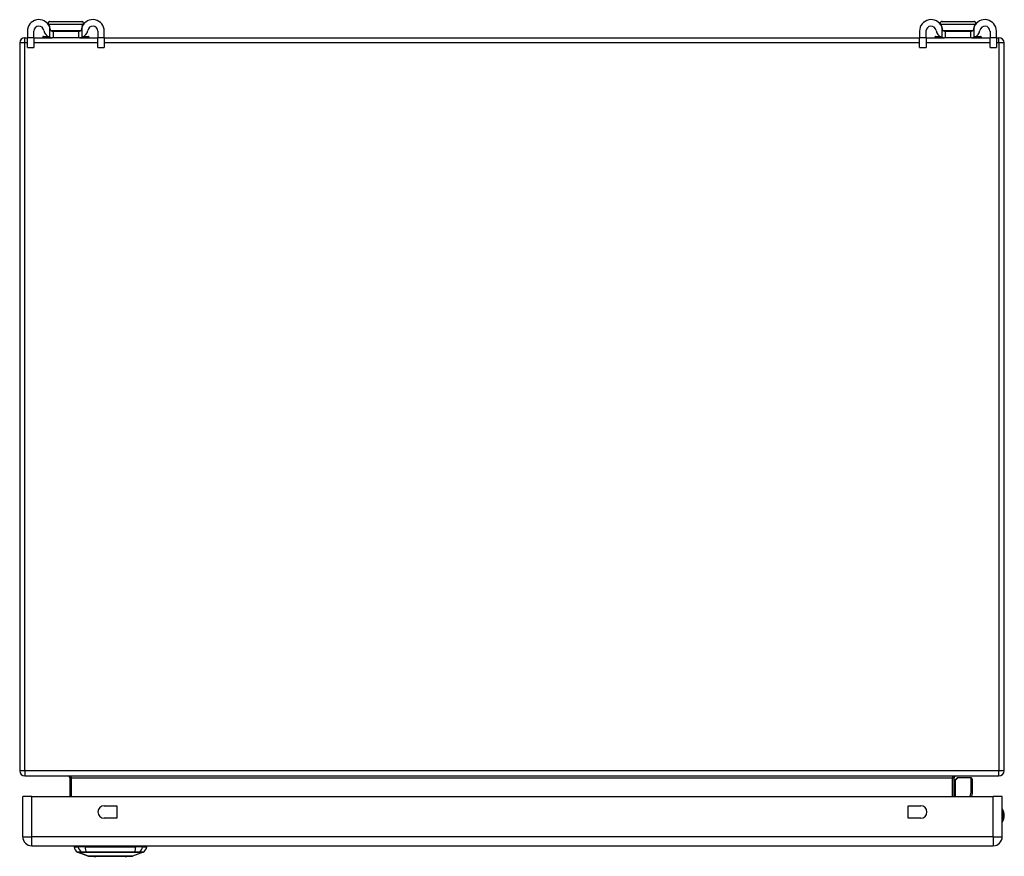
# Model space of a CAD drawing. Header units: inches. Extents: x 10 to 126, y 7 to 90.
# Tile 1 of 10: x 10 to 26, y 7 to 21. Entities that reach past the tile are written whole.
import ezdxf

# ---------------------------------------------------------------- set-up
doc = ezdxf.new("R2010")
doc.units = ezdxf.units.IN
doc.header["$MEASUREMENT"] = 0
doc.layers.add('Visible Edges(ANSI)', color=7, linetype='Continuous', lineweight=25)
doc.layers.add('Visible Tangent Edges(ANSI)', color=7, linetype='Continuous', lineweight=25)

msp = doc.modelspace()

# ---------------------------------------------------------------- linework, layer by layer
at = {"layer": 'Visible Edges(ANSI)'}
for p, q in [((10.542, 20.547), (11.06, 20.547)), ((25.042, 20.547), (25.56, 20.547)), ((10.176, 20.39), (10.176, 20.283)), ((10.281, 20.283), (10.281, 20.39)), ((10.532, 20.472), (10.534, 20.472)), ((10.579, 20.39), (10.598, 20.39)), ((10.598, 20.285), (10.598, 20.39)), ((10.598, 20.39), (11.004, 20.39)), ((11.004, 20.39), (11.022, 20.39)), ((11.004, 20.39), (11.004, 20.285)), ((11.067, 20.472), (11.069, 20.472)), ((11.321, 20.39), (11.321, 20.283)), ((11.426, 20.283), (11.426, 20.39)), ((24.676, 20.39), (24.676, 20.283)), ((24.781, 20.283), (24.781, 20.39)), ((25.032, 20.472), (25.034, 20.472)), ((25.079, 20.39), (25.098, 20.39)), ((25.098, 20.285), (25.098, 20.39)), ((25.098, 20.39), (25.504, 20.39)), ((25.504, 20.39), (25.522, 20.39)), ((25.504, 20.39), (25.504, 20.285)), ((25.567, 20.472), (25.569, 20.472)), ((25.821, 20.39), (25.821, 20.283)), ((25.926, 20.283), (25.926, 20.39)), ((10.051, 20.201), (10.051, 8.369)), ((10.135, 20.285), (10.176, 20.285)), ((10.176, 20.127), (10.176, 20.283)), ((10.281, 20.285), (10.579, 20.285)), ((10.281, 20.283), (10.281, 20.127)), ((10.427, 20.297), (10.427, 20.293)), ((10.435, 20.305), (10.509, 20.305)), ((10.598, 20.285), (10.579, 20.285)), ((11.004, 20.285), (10.598, 20.285)), ((11.022, 20.285), (11.004, 20.285)), ((11.022, 20.285), (11.321, 20.285)), ((11.092, 20.305), (11.167, 20.305)), ((11.175, 20.297), (11.175, 20.293)), ((11.321, 20.127), (11.321, 20.283)), ((11.426, 20.285), (24.676, 20.285)), ((11.426, 20.283), (11.426, 20.127)), ((24.676, 20.127), (24.676, 20.283)), ((24.781, 20.285), (25.079, 20.285)), ((24.781, 20.283), (24.781, 20.127)), ((24.927, 20.297), (24.927, 20.293)), ((24.935, 20.305), (25.009, 20.305)), ((25.098, 20.285), (25.079, 20.285)), ((25.504, 20.285), (25.098, 20.285)), ((25.522, 20.285), (25.504, 20.285)), ((25.522, 20.285), (25.821, 20.285)), ((25.592, 20.305), (25.667, 20.305)), ((25.675, 20.297), (25.675, 20.293)), ((25.821, 20.127), (25.821, 20.283)), ((25.926, 20.285), (25.967, 20.285)), ((25.926, 20.283), (25.926, 20.127)), ((26.051, 8.369), (26.051, 20.201)), ((10.176, 20.127), (10.281, 20.127)), ((11.321, 20.127), (11.426, 20.127)), ((24.676, 20.127), (24.781, 20.127)), ((25.821, 20.127), (25.926, 20.127)), ((10.135, 8.285), (25.967, 8.285)), ((10.864, 8.254), (10.864, 7.95)), ((25.238, 7.95), (25.238, 8.254)), ((25.243, 8.209), (25.283, 8.249)), ((25.513, 8.255), (25.297, 8.255)), ((25.533, 8.235), (25.533, 8.011)), ((25.532, 8.007), (25.521, 7.95)), ((10.101, 7.296), (10.101, 7.95)), ((10.247, 7.95), (10.101, 7.95)), ((10.247, 7.95), (25.873, 7.95)), ((26.019, 7.95), (25.873, 7.95)), ((26.019, 7.296), (26.019, 7.95)), ((11.425, 7.802), (11.628, 7.802)), ((11.628, 7.802), (11.628, 7.599)), ((24.492, 7.599), (24.492, 7.802)), ((24.492, 7.802), (24.695, 7.802)), ((11.628, 7.599), (11.425, 7.599)), ((24.695, 7.599), (24.492, 7.599)), ((10.247, 7.15), (25.873, 7.15)), ((10.934, 7.135), (11.003, 7.135)), ((11.168, 6.98), (10.994, 7.048)), ((11.113, 7.135), (11.003, 7.135)), ((11.113, 7.135), (11.937, 7.135)), ((12.056, 7.048), (11.882, 6.98)), ((12.048, 7.135), (11.937, 7.135)), ((12.048, 7.135), (12.116, 7.135))]:
    msp.add_line(p, q, dxfattribs=at)
at = {"layer": 'Visible Edges(ANSI)', "flags": 128}
for points in [[(10.542, 20.547), (10.539, 20.547), (10.536, 20.547), (10.534, 20.546), (10.531, 20.545), (10.529, 20.544), (10.526, 20.543), (10.524, 20.541), (10.522, 20.54), (10.52, 20.538), (10.518, 20.536), (10.517, 20.534), (10.515, 20.531), (10.514, 20.529), (10.513, 20.526), (10.513, 20.524), (10.512, 20.521), (10.512, 20.518), (10.512, 20.516), (10.512, 20.513), (10.513, 20.51), (10.514, 20.508), (10.515, 20.505), (10.516, 20.503), (10.517, 20.501)], [(10.517, 20.501), (10.518, 20.5), (10.519, 20.498), (10.52, 20.497), (10.521, 20.496), (10.521, 20.495), (10.522, 20.494), (10.523, 20.493), (10.524, 20.492), (10.524, 20.49), (10.525, 20.489), (10.526, 20.488), (10.526, 20.487), (10.527, 20.486), (10.528, 20.484), (10.528, 20.483), (10.529, 20.482), (10.53, 20.481), (10.53, 20.48), (10.531, 20.478), (10.532, 20.477), (10.532, 20.476), (10.533, 20.475), (10.533, 20.474), (10.534, 20.472)], [(11.084, 20.501), (11.085, 20.503), (11.087, 20.505), (11.088, 20.508), (11.088, 20.51), (11.089, 20.513), (11.089, 20.516), (11.089, 20.518), (11.089, 20.521), (11.089, 20.524), (11.088, 20.526), (11.087, 20.529), (11.086, 20.531), (11.085, 20.534), (11.083, 20.536), (11.081, 20.538), (11.079, 20.54), (11.077, 20.541), (11.075, 20.543), (11.073, 20.544), (11.07, 20.545), (11.068, 20.546), (11.065, 20.547), (11.062, 20.547), (11.06, 20.547)], [(11.067, 20.472), (11.068, 20.474), (11.068, 20.475), (11.069, 20.476), (11.07, 20.477), (11.07, 20.478), (11.071, 20.48), (11.072, 20.481), (11.072, 20.482), (11.073, 20.483), (11.074, 20.484), (11.074, 20.486), (11.075, 20.487), (11.076, 20.488), (11.076, 20.489), (11.077, 20.49), (11.078, 20.492), (11.079, 20.493), (11.079, 20.494), (11.08, 20.495), (11.081, 20.496), (11.082, 20.497), (11.082, 20.498), (11.083, 20.5), (11.084, 20.501)], [(25.042, 20.547), (25.039, 20.547), (25.036, 20.547), (25.034, 20.546), (25.031, 20.545), (25.029, 20.544), (25.026, 20.543), (25.024, 20.541), (25.022, 20.54), (25.02, 20.538), (25.018, 20.536), (25.017, 20.534), (25.015, 20.531), (25.014, 20.529), (25.013, 20.526), (25.013, 20.524), (25.012, 20.521), (25.012, 20.518), (25.012, 20.516), (25.012, 20.513), (25.013, 20.51), (25.014, 20.508), (25.015, 20.505), (25.016, 20.503), (25.017, 20.501)], [(25.017, 20.501), (25.018, 20.5), (25.019, 20.498), (25.02, 20.497), (25.021, 20.496), (25.021, 20.495), (25.022, 20.494), (25.023, 20.493), (25.024, 20.492), (25.024, 20.49), (25.025, 20.489), (25.026, 20.488), (25.026, 20.487), (25.027, 20.486), (25.028, 20.484), (25.028, 20.483), (25.029, 20.482), (25.03, 20.481), (25.03, 20.48), (25.031, 20.478), (25.032, 20.477), (25.032, 20.476), (25.033, 20.475), (25.033, 20.474), (25.034, 20.472)], [(25.584, 20.501), (25.585, 20.503), (25.587, 20.505), (25.588, 20.508), (25.588, 20.51), (25.589, 20.513), (25.589, 20.516), (25.589, 20.518), (25.589, 20.521), (25.589, 20.524), (25.588, 20.526), (25.587, 20.529), (25.586, 20.531), (25.585, 20.534), (25.583, 20.536), (25.581, 20.538), (25.579, 20.54), (25.577, 20.541), (25.575, 20.543), (25.573, 20.544), (25.57, 20.545), (25.568, 20.546), (25.565, 20.547), (25.562, 20.547), (25.56, 20.547)], [(25.567, 20.472), (25.568, 20.474), (25.568, 20.475), (25.569, 20.476), (25.57, 20.477), (25.57, 20.478), (25.571, 20.48), (25.572, 20.481), (25.572, 20.482), (25.573, 20.483), (25.574, 20.484), (25.574, 20.486), (25.575, 20.487), (25.576, 20.488), (25.576, 20.489), (25.577, 20.49), (25.578, 20.492), (25.579, 20.493), (25.579, 20.494), (25.58, 20.495), (25.581, 20.496), (25.582, 20.497), (25.582, 20.498), (25.583, 20.5), (25.584, 20.501)], [(10.549, 20.416), (10.548, 20.418), (10.548, 20.42), (10.548, 20.422), (10.547, 20.424), (10.547, 20.426), (10.547, 20.428), (10.546, 20.43), (10.546, 20.432), (10.545, 20.434), (10.545, 20.436), (10.544, 20.438), (10.544, 20.44), (10.543, 20.442), (10.543, 20.444), (10.542, 20.446), (10.541, 20.448), (10.541, 20.45), (10.54, 20.452), (10.539, 20.454), (10.539, 20.456), (10.538, 20.458), (10.537, 20.46), (10.536, 20.461), (10.536, 20.463)], [(10.579, 20.39), (10.578, 20.39), (10.577, 20.39), (10.575, 20.39), (10.573, 20.39), (10.572, 20.391), (10.57, 20.391), (10.568, 20.392), (10.567, 20.393), (10.565, 20.393), (10.564, 20.394), (10.562, 20.395), (10.56, 20.396), (10.559, 20.398), (10.558, 20.399), (10.556, 20.4), (10.555, 20.402), (10.554, 20.403), (10.553, 20.405), (10.552, 20.407), (10.551, 20.409), (10.55, 20.411), (10.55, 20.412), (10.549, 20.414), (10.549, 20.416)], [(11.053, 20.416), (11.052, 20.414), (11.052, 20.412), (11.051, 20.411), (11.05, 20.409), (11.05, 20.407), (11.049, 20.405), (11.047, 20.403), (11.046, 20.402), (11.045, 20.4), (11.044, 20.399), (11.042, 20.398), (11.041, 20.396), (11.039, 20.395), (11.038, 20.394), (11.036, 20.393), (11.035, 20.393), (11.033, 20.392), (11.031, 20.391), (11.03, 20.391), (11.028, 20.39), (11.026, 20.39), (11.025, 20.39), (11.023, 20.39), (11.022, 20.39)], [(11.066, 20.463), (11.065, 20.461), (11.064, 20.46), (11.063, 20.458), (11.063, 20.456), (11.062, 20.454), (11.061, 20.452), (11.061, 20.45), (11.06, 20.448), (11.059, 20.446), (11.059, 20.444), (11.058, 20.442), (11.058, 20.44), (11.057, 20.438), (11.057, 20.436), (11.056, 20.434), (11.056, 20.432), (11.055, 20.43), (11.055, 20.428), (11.054, 20.426), (11.054, 20.424), (11.054, 20.422), (11.053, 20.42), (11.053, 20.418), (11.053, 20.416)], [(25.049, 20.416), (25.048, 20.418), (25.048, 20.42), (25.048, 20.422), (25.047, 20.424), (25.047, 20.426), (25.047, 20.428), (25.046, 20.43), (25.046, 20.432), (25.045, 20.434), (25.045, 20.436), (25.044, 20.438), (25.044, 20.44), (25.043, 20.442), (25.043, 20.444), (25.042, 20.446), (25.041, 20.448), (25.041, 20.45), (25.04, 20.452), (25.039, 20.454), (25.039, 20.456), (25.038, 20.458), (25.037, 20.46), (25.036, 20.461), (25.036, 20.463)], [(25.079, 20.39), (25.078, 20.39), (25.077, 20.39), (25.075, 20.39), (25.073, 20.39), (25.072, 20.391), (25.07, 20.391), (25.068, 20.392), (25.067, 20.393), (25.065, 20.393), (25.064, 20.394), (25.062, 20.395), (25.06, 20.396), (25.059, 20.398), (25.058, 20.399), (25.056, 20.4), (25.055, 20.402), (25.054, 20.403), (25.053, 20.405), (25.052, 20.407), (25.051, 20.409), (25.05, 20.411), (25.05, 20.412), (25.049, 20.414), (25.049, 20.416)], [(25.553, 20.416), (25.552, 20.414), (25.552, 20.412), (25.551, 20.411), (25.55, 20.409), (25.55, 20.407), (25.549, 20.405), (25.547, 20.403), (25.546, 20.402), (25.545, 20.4), (25.544, 20.399), (25.542, 20.398), (25.541, 20.396), (25.539, 20.395), (25.538, 20.394), (25.536, 20.393), (25.535, 20.393), (25.533, 20.392), (25.531, 20.391), (25.53, 20.391), (25.528, 20.39), (25.526, 20.39), (25.525, 20.39), (25.523, 20.39), (25.522, 20.39)], [(25.566, 20.463), (25.565, 20.461), (25.564, 20.46), (25.563, 20.458), (25.563, 20.456), (25.562, 20.454), (25.561, 20.452), (25.561, 20.45), (25.56, 20.448), (25.559, 20.446), (25.559, 20.444), (25.558, 20.442), (25.558, 20.44), (25.557, 20.438), (25.557, 20.436), (25.556, 20.434), (25.556, 20.432), (25.555, 20.43), (25.555, 20.428), (25.554, 20.426), (25.554, 20.424), (25.554, 20.422), (25.553, 20.42), (25.553, 20.418), (25.553, 20.416)], [(10.536, 20.292), (10.538, 20.291), (10.539, 20.291), (10.541, 20.29), (10.543, 20.29), (10.545, 20.289), (10.547, 20.289), (10.549, 20.288), (10.551, 20.288), (10.553, 20.287), (10.555, 20.287), (10.557, 20.287), (10.559, 20.286), (10.561, 20.286), (10.563, 20.286), (10.565, 20.286), (10.567, 20.285), (10.568, 20.285), (10.57, 20.285), (10.572, 20.285), (10.573, 20.285), (10.575, 20.285), (10.577, 20.285), (10.578, 20.285), (10.579, 20.285)], [(11.022, 20.285), (11.023, 20.285), (11.025, 20.285), (11.026, 20.285), (11.028, 20.285), (11.03, 20.285), (11.031, 20.285), (11.033, 20.285), (11.035, 20.285), (11.037, 20.286), (11.038, 20.286), (11.04, 20.286), (11.042, 20.286), (11.044, 20.287), (11.046, 20.287), (11.048, 20.287), (11.05, 20.288), (11.052, 20.288), (11.054, 20.289), (11.056, 20.289), (11.058, 20.29), (11.06, 20.29), (11.062, 20.291), (11.064, 20.291), (11.066, 20.292)], [(25.036, 20.292), (25.038, 20.291), (25.039, 20.291), (25.041, 20.29), (25.043, 20.29), (25.045, 20.289), (25.047, 20.289), (25.049, 20.288), (25.051, 20.288), (25.053, 20.287), (25.055, 20.287), (25.057, 20.287), (25.059, 20.286), (25.061, 20.286), (25.063, 20.286), (25.065, 20.286), (25.067, 20.285), (25.068, 20.285), (25.07, 20.285), (25.072, 20.285), (25.073, 20.285), (25.075, 20.285), (25.077, 20.285), (25.078, 20.285), (25.079, 20.285)], [(25.522, 20.285), (25.523, 20.285), (25.525, 20.285), (25.526, 20.285), (25.528, 20.285), (25.53, 20.285), (25.531, 20.285), (25.533, 20.285), (25.535, 20.285), (25.537, 20.286), (25.538, 20.286), (25.54, 20.286), (25.542, 20.286), (25.544, 20.287), (25.546, 20.287), (25.548, 20.287), (25.55, 20.288), (25.552, 20.288), (25.554, 20.289), (25.556, 20.289), (25.558, 20.29), (25.56, 20.29), (25.562, 20.291), (25.564, 20.291), (25.566, 20.292)], [(11.17, 6.98), (11.17, 6.98), (11.172, 6.98), (11.174, 6.98), (11.177, 6.98), (11.181, 6.98), (11.185, 6.98), (11.191, 6.98), (11.197, 6.98), (11.204, 6.98), (11.212, 6.98), (11.22, 6.98), (11.23, 6.98), (11.24, 6.98), (11.251, 6.98), (11.262, 6.979), (11.274, 6.979), (11.287, 6.979), (11.3, 6.98), (11.313, 6.98), (11.328, 6.98), (11.342, 6.98), (11.358, 6.98), (11.373, 6.98), (11.389, 6.98), (11.406, 6.98), (11.422, 6.98), (11.439, 6.98), (11.456, 6.98), (11.473, 6.98), (11.49, 6.98), (11.508, 6.98), (11.525, 6.98), (11.543, 6.98), (11.56, 6.98), (11.578, 6.98), (11.595, 6.98), (11.612, 6.98), (11.628, 6.98), (11.645, 6.98), (11.661, 6.98), (11.677, 6.98), (11.693, 6.98), (11.708, 6.98), (11.723, 6.98), (11.737, 6.98), (11.751, 6.98), (11.764, 6.979), (11.776, 6.979), (11.788, 6.979), (11.8, 6.98), (11.81, 6.98), (11.82, 6.98), (11.83, 6.98), (11.838, 6.98), (11.846, 6.98), (11.853, 6.98), (11.859, 6.98), (11.865, 6.98), (11.87, 6.98), (11.873, 6.98), (11.876, 6.98), (11.878, 6.98), (11.88, 6.98), (11.88, 6.98)]]:
    msp.add_lwpolyline(points, dxfattribs=at)
at = {"layer": 'Visible Edges(ANSI)'}
for centre, radius, start, end in [((10.363, 20.39), 0.188, 23.0739, 180), ((11.238, 20.39), 0.188, 0, 156.9261), ((24.863, 20.39), 0.188, 23.0739, 180), ((25.738, 20.39), 0.188, 0, 156.9261), ((10.363, 20.39), 0.0825, 8.1564, 180), ((10.579, 20.421), 0.136, 188.1564, 251.2171), ((10.359, 20.39), 0.192, 7.5355, 25.5123), ((11.243, 20.39), 0.192, 154.4877, 172.4645), ((11.022, 20.421), 0.136, 288.7829, 351.8436), ((11.238, 20.39), 0.0825, 0, 171.8436), ((24.863, 20.39), 0.0825, 8.1564, 180), ((25.079, 20.421), 0.136, 188.1564, 251.2171), ((24.859, 20.39), 0.192, 7.5355, 25.5123), ((25.743, 20.39), 0.192, 154.4877, 172.4645), ((25.522, 20.421), 0.136, 288.7829, 351.8436), ((25.738, 20.39), 0.0825, 0, 171.8436), ((10.135, 20.201), 0.084, 90, 180), ((10.435, 20.297), 0.00787, 90, 180), ((10.435, 20.293), 0.00787, 180, 270), ((11.167, 20.297), 0.00787, 0, 90), ((11.167, 20.293), 0.00787, 270, 0), ((24.935, 20.297), 0.00787, 90, 180), ((24.935, 20.293), 0.00787, 180, 270), ((25.667, 20.297), 0.00787, 0, 90), ((25.667, 20.293), 0.00787, 270, 0), ((25.967, 20.201), 0.084, 0, 90), ((10.135, 8.369), 0.084, 180, 270), ((25.967, 8.369), 0.084, 270, 0), ((10.833, 8.254), 0.031, 0, 90), ((25.269, 8.254), 0.031, 90, 180), ((25.257, 8.195), 0.0197, 135, 180), ((25.297, 8.235), 0.0197, 90, 135), ((25.513, 8.235), 0.0197, 0, 90), ((25.513, 8.011), 0.0197, 349.0591, 0), ((11.425, 7.7), 0.102, 90, 270), ((24.695, 7.7), 0.102, 270, 90), ((25.866, 7.642), 0.187, 324.6864, 35.3136), ((10.247, 7.296), 0.146, 180, 270), ((25.873, 7.296), 0.146, 270, 0), ((11.051, 7.151), 0.118, 187.9413, 240.2709), ((10.994, 7.127), 0.0394, 143.1301, 168.463), ((10.998, 7.057), 0.00984, 240.2709, 248.7495), ((12.052, 7.057), 0.00984, 291.2505, 299.7291), ((11.999, 7.151), 0.118, 299.7291, 352.0587), ((12.057, 7.127), 0.0394, 11.537, 36.8699), ((11.17, 6.985), 0.00492, 248.7495, 269.7912), ((11.88, 6.985), 0.00492, 270.2088, 291.2505)]:
    msp.add_arc(centre, radius, start, end, dxfattribs=at)
at = {"layer": 'Visible Tangent Edges(ANSI)'}
for p, q in [((11.084, 20.501), (10.517, 20.501)), ((25.584, 20.501), (25.017, 20.501)), ((10.536, 20.463), (10.536, 20.292)), ((10.553, 20.404), (11.048, 20.404)), ((11.066, 20.292), (11.066, 20.463)), ((25.036, 20.463), (25.036, 20.292)), ((25.053, 20.404), (25.548, 20.404)), ((25.566, 20.292), (25.566, 20.463)), ((10.135, 20.201), (10.051, 20.201)), ((10.135, 20.201), (10.135, 20.285)), ((10.135, 8.369), (10.135, 20.201)), ((10.176, 20.201), (10.135, 20.201)), ((10.281, 20.283), (10.176, 20.283)), ((11.321, 20.201), (10.281, 20.201)), ((10.524, 20.297), (10.427, 20.297)), ((10.427, 20.293), (10.534, 20.293)), ((11.067, 20.293), (11.175, 20.293)), ((11.175, 20.297), (11.077, 20.297)), ((11.426, 20.283), (11.321, 20.283)), ((24.676, 20.201), (11.426, 20.201)), ((24.781, 20.283), (24.676, 20.283)), ((25.821, 20.201), (24.781, 20.201)), ((25.024, 20.297), (24.927, 20.297)), ((24.927, 20.293), (25.034, 20.293)), ((25.567, 20.293), (25.675, 20.293)), ((25.675, 20.297), (25.577, 20.297)), ((25.926, 20.283), (25.821, 20.283)), ((25.967, 20.201), (25.926, 20.201)), ((25.967, 20.201), (25.967, 20.285)), ((26.051, 20.201), (25.967, 20.201)), ((25.967, 20.201), (25.967, 8.369)), ((10.135, 8.369), (10.051, 8.369)), ((25.967, 8.369), (10.135, 8.369)), ((10.135, 8.369), (10.135, 8.285)), ((26.051, 8.369), (25.967, 8.369)), ((25.967, 8.285), (25.967, 8.369)), ((10.895, 8.254), (10.864, 8.254)), ((10.895, 7.95), (10.895, 8.254)), ((10.895, 8.254), (25.207, 8.254)), ((25.207, 8.254), (25.238, 8.254)), ((25.207, 8.254), (25.207, 7.95)), ((25.297, 8.255), (25.257, 8.214)), ((25.257, 8.214), (25.257, 7.95)), ((25.513, 8.022), (25.513, 8.255)), ((25.5, 7.95), (25.513, 8.022)), ((10.247, 7.296), (10.247, 7.95)), ((25.873, 7.296), (25.873, 7.95)), ((10.101, 7.296), (10.247, 7.296)), ((25.873, 7.296), (10.247, 7.296)), ((10.247, 7.15), (10.247, 7.296)), ((25.873, 7.296), (25.873, 7.15)), ((25.873, 7.296), (26.019, 7.296)), ((10.994, 7.048), (11.168, 6.98)), ((11.059, 7.048), (11.06, 7.048)), ((11.133, 7.048), (11.133, 7.048)), ((11.917, 7.048), (11.917, 7.048)), ((11.991, 7.048), (11.991, 7.048))]:
    msp.add_line(p, q, dxfattribs=at)
at = {"layer": 'Visible Tangent Edges(ANSI)', "flags": 128}
for points in [[(11.057, 7.049), (11.052, 7.049), (11.047, 7.049), (11.042, 7.049), (11.038, 7.049), (11.034, 7.048), (11.029, 7.048), (11.025, 7.048), (11.022, 7.048), (11.018, 7.048), (11.015, 7.048), (11.012, 7.048), (11.009, 7.048), (11.007, 7.048), (11.004, 7.048), (11.002, 7.048), (11, 7.048), (10.998, 7.048), (10.997, 7.048), (10.996, 7.048), (10.995, 7.048), (10.994, 7.048), (10.993, 7.048), (10.993, 7.048), (10.993, 7.048)], [(10.994, 7.048), (10.994, 7.048), (10.995, 7.048), (10.995, 7.048), (10.996, 7.048), (10.997, 7.048), (10.998, 7.048), (11, 7.048), (11.002, 7.048), (11.003, 7.048), (11.006, 7.048), (11.008, 7.048), (11.011, 7.048), (11.013, 7.048), (11.017, 7.048), (11.02, 7.048), (11.023, 7.048), (11.027, 7.048), (11.031, 7.048), (11.035, 7.048), (11.04, 7.048), (11.044, 7.048), (11.049, 7.048), (11.054, 7.048), (11.059, 7.048)], [(11.132, 7.049), (11.128, 7.049), (11.123, 7.049), (11.119, 7.049), (11.115, 7.049), (11.111, 7.049), (11.107, 7.049), (11.103, 7.049), (11.1, 7.049), (11.096, 7.049), (11.093, 7.049), (11.089, 7.049), (11.086, 7.049), (11.083, 7.049), (11.08, 7.049), (11.077, 7.049), (11.074, 7.049), (11.071, 7.049), (11.069, 7.049), (11.067, 7.049), (11.065, 7.049), (11.063, 7.049), (11.061, 7.049), (11.059, 7.049), (11.057, 7.049)], [(11.06, 7.048), (11.061, 7.048), (11.063, 7.048), (11.065, 7.048), (11.067, 7.048), (11.069, 7.048), (11.071, 7.048), (11.073, 7.048), (11.076, 7.048), (11.079, 7.048), (11.082, 7.048), (11.085, 7.048), (11.088, 7.048), (11.091, 7.048), (11.094, 7.048), (11.098, 7.048), (11.101, 7.048), (11.105, 7.048), (11.109, 7.048), (11.112, 7.048), (11.116, 7.048), (11.12, 7.048), (11.124, 7.048), (11.128, 7.048), (11.133, 7.048)], [(11.918, 7.049), (11.886, 7.049), (11.854, 7.049), (11.822, 7.048), (11.79, 7.048), (11.757, 7.048), (11.724, 7.048), (11.691, 7.048), (11.658, 7.048), (11.624, 7.048), (11.591, 7.048), (11.558, 7.048), (11.524, 7.048), (11.491, 7.048), (11.458, 7.048), (11.425, 7.048), (11.391, 7.048), (11.358, 7.048), (11.325, 7.048), (11.293, 7.048), (11.26, 7.048), (11.228, 7.048), (11.196, 7.049), (11.164, 7.049), (11.132, 7.049)], [(11.133, 7.048), (11.165, 7.048), (11.196, 7.048), (11.228, 7.048), (11.261, 7.048), (11.293, 7.048), (11.326, 7.048), (11.359, 7.048), (11.392, 7.048), (11.425, 7.048), (11.458, 7.048), (11.491, 7.048), (11.524, 7.048), (11.558, 7.048), (11.591, 7.048), (11.624, 7.048), (11.657, 7.048), (11.69, 7.048), (11.723, 7.048), (11.756, 7.048), (11.789, 7.048), (11.821, 7.048), (11.854, 7.048), (11.885, 7.048), (11.917, 7.048)], [(11.917, 7.048), (11.922, 7.048), (11.926, 7.048), (11.93, 7.048), (11.934, 7.048), (11.938, 7.048), (11.942, 7.048), (11.945, 7.048), (11.949, 7.048), (11.952, 7.048), (11.956, 7.048), (11.959, 7.048), (11.962, 7.048), (11.965, 7.048), (11.968, 7.048), (11.971, 7.048), (11.974, 7.048), (11.977, 7.048), (11.979, 7.048), (11.981, 7.048), (11.983, 7.048), (11.985, 7.048), (11.987, 7.048), (11.989, 7.048), (11.991, 7.048)], [(11.993, 7.049), (11.991, 7.049), (11.989, 7.049), (11.988, 7.049), (11.986, 7.049), (11.983, 7.049), (11.981, 7.049), (11.979, 7.049), (11.976, 7.049), (11.973, 7.049), (11.97, 7.049), (11.967, 7.049), (11.964, 7.049), (11.961, 7.049), (11.957, 7.049), (11.954, 7.049), (11.95, 7.049), (11.947, 7.049), (11.943, 7.049), (11.939, 7.049), (11.935, 7.049), (11.931, 7.049), (11.927, 7.049), (11.922, 7.049), (11.918, 7.049)], [(11.991, 7.048), (11.996, 7.048), (12.001, 7.048), (12.006, 7.048), (12.01, 7.048), (12.015, 7.048), (12.019, 7.048), (12.023, 7.048), (12.027, 7.048), (12.03, 7.048), (12.034, 7.048), (12.037, 7.048), (12.039, 7.048), (12.042, 7.048), (12.044, 7.048), (12.047, 7.048), (12.049, 7.048), (12.05, 7.048), (12.052, 7.048), (12.053, 7.048), (12.054, 7.048), (12.055, 7.048), (12.055, 7.048), (12.056, 7.048), (12.056, 7.048)], [(12.057, 7.048), (12.057, 7.048), (12.057, 7.048), (12.056, 7.048), (12.055, 7.048), (12.054, 7.048), (12.053, 7.048), (12.052, 7.048), (12.05, 7.048), (12.048, 7.048), (12.046, 7.048), (12.044, 7.048), (12.041, 7.048), (12.038, 7.048), (12.035, 7.048), (12.032, 7.048), (12.028, 7.048), (12.025, 7.048), (12.021, 7.048), (12.017, 7.048), (12.012, 7.049), (12.008, 7.049), (12.003, 7.049), (11.998, 7.049), (11.993, 7.049)], [(11.25, 6.98), (11.244, 6.98), (11.238, 6.98), (11.232, 6.98), (11.226, 6.98), (11.22, 6.98), (11.215, 6.98), (11.21, 6.98), (11.206, 6.98), (11.201, 6.98), (11.197, 6.98), (11.193, 6.98), (11.189, 6.98), (11.186, 6.98), (11.183, 6.98), (11.18, 6.98), (11.178, 6.98), (11.175, 6.98), (11.173, 6.98), (11.172, 6.98), (11.171, 6.98), (11.169, 6.98), (11.169, 6.98), (11.168, 6.98), (11.168, 6.98)], [(11.297, 6.98), (11.295, 6.98), (11.293, 6.98), (11.291, 6.98), (11.289, 6.98), (11.287, 6.98), (11.285, 6.98), (11.283, 6.98), (11.281, 6.98), (11.279, 6.98), (11.277, 6.98), (11.275, 6.98), (11.273, 6.98), (11.271, 6.98), (11.269, 6.98), (11.267, 6.98), (11.265, 6.98), (11.263, 6.98), (11.261, 6.98), (11.26, 6.98), (11.258, 6.98), (11.256, 6.98), (11.254, 6.98), (11.252, 6.98), (11.25, 6.98)], [(11.753, 6.98), (11.736, 6.98), (11.72, 6.98), (11.702, 6.98), (11.684, 6.98), (11.665, 6.98), (11.646, 6.98), (11.626, 6.98), (11.607, 6.98), (11.587, 6.98), (11.566, 6.98), (11.546, 6.98), (11.525, 6.98), (11.504, 6.98), (11.484, 6.98), (11.463, 6.98), (11.443, 6.98), (11.423, 6.98), (11.404, 6.98), (11.385, 6.98), (11.366, 6.98), (11.348, 6.98), (11.33, 6.98), (11.314, 6.98), (11.297, 6.98)], [(11.8, 6.98), (11.798, 6.98), (11.796, 6.98), (11.794, 6.98), (11.792, 6.98), (11.791, 6.98), (11.789, 6.98), (11.787, 6.98), (11.785, 6.98), (11.783, 6.98), (11.781, 6.98), (11.779, 6.98), (11.777, 6.98), (11.775, 6.98), (11.773, 6.98), (11.771, 6.98), (11.769, 6.98), (11.767, 6.98), (11.765, 6.98), (11.763, 6.98), (11.761, 6.98), (11.759, 6.98), (11.757, 6.98), (11.755, 6.98), (11.753, 6.98)], [(11.882, 6.98), (11.882, 6.98), (11.881, 6.98), (11.881, 6.98), (11.88, 6.98), (11.878, 6.98), (11.877, 6.98), (11.875, 6.98), (11.872, 6.98), (11.87, 6.98), (11.867, 6.98), (11.864, 6.98), (11.861, 6.98), (11.857, 6.98), (11.853, 6.98), (11.849, 6.98), (11.844, 6.98), (11.84, 6.98), (11.835, 6.98), (11.829, 6.98), (11.824, 6.98), (11.818, 6.98), (11.812, 6.98), (11.806, 6.98), (11.8, 6.98)]]:
    msp.add_lwpolyline(points, dxfattribs=at)
at = {"layer": 'Visible Tangent Edges(ANSI)'}
for centre, radius, start, end in [((25.866, 7.642), 0.168, 335.7439, 24.2561), ((11.17, 6.985), 0.00492, 248.7495, 269.7912)]:
    msp.add_arc(centre, radius, start, end, dxfattribs=at)
for centre, major_axis, ratio, start_param, end_param in [((10.833, 8.254), (0.062, 0), 0.5, 0, 1.570796), ((25.269, 8.254), (-0.062, 0), 0.5, 4.712389, 6.283185), ((25.257, 8.195), (-0.0197, 0), 0.91745, 4.712389, 6.283185), ((25.257, 8.195), (-0.0139, 0.0139), 0.852462, 5.41831, 6.283185), ((25.513, 8.011), (0.0197, 0), 0.533433, 0, 1.570796), ((25.513, 8.011), (0.0193, -0.0037), 0.526442, 0, 1.672214), ((11.113, 7.151), (0, -0.118), 0.946806, 4.850991, 5.760348), ((11.062, 7.057), (0.00009, -0.00984), 0.948405, 5.751701, 5.992347), ((11.151, 7.151), (0, -0.118), 0.321806, 4.850991, 5.760348), ((11.134, 7.057), (-0.00003, -0.00984), 0.317047, 5.761322, 6.001968), ((11.917, 7.057), (0.00003, -0.00984), 0.317047, 0.281217, 0.521863), ((11.899, 7.151), (0, -0.118), 0.321806, 0.522838, 1.432195), ((11.988, 7.057), (-0.00009, -0.00984), 0.948405, 0.290838, 0.531485), ((11.937, 7.151), (0, -0.118), 0.946806, 0.522838, 1.432195)]:
    msp.add_ellipse(centre, major_axis=major_axis, ratio=ratio, start_param=start_param, end_param=end_param, dxfattribs=at)

doc.saveas('drawing.dxf')
